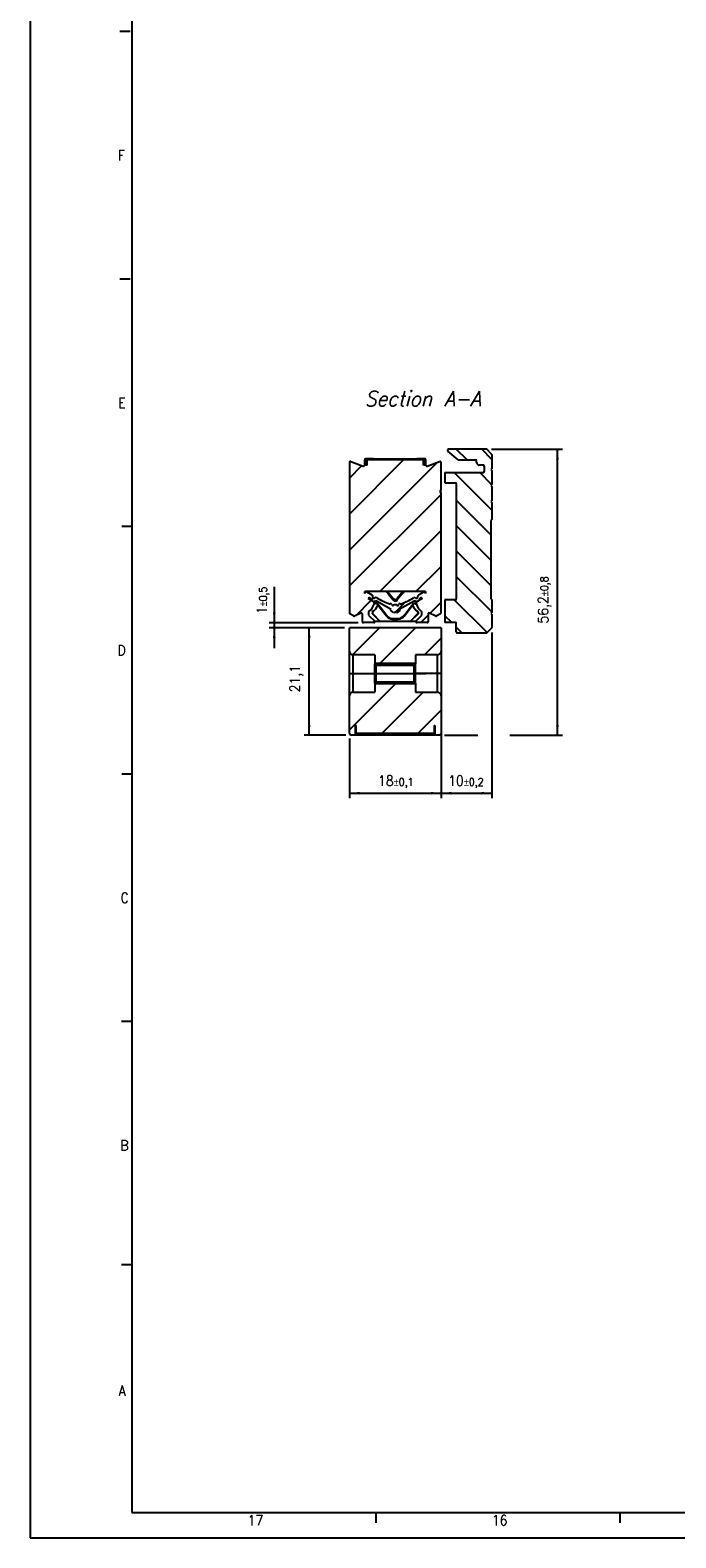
# Model space of a CAD drawing. Header units: millimetres. Extents: x -746 to 1106, y -92 to 517.
# Tile 1 of 55: x -746 to -619, y -92 to 204. Entities that reach past the tile are written whole.
import ezdxf

# ---------------------------------------------------------------- set-up
doc = ezdxf.new("R2010")
doc.units = ezdxf.units.MM
doc.linetypes.add('DOT_CENTER', pattern=[14, 12, -1, 0, -1])
doc.layers.add('1', color=7, linetype='Continuous')
doc.styles.add('CONVERTER_11', font='txt.shx', dxfattribs={"width": 0.9, "oblique": 15})
doc.styles.add('CONVERTER_12', font='txt.shx', dxfattribs={"width": 0.9})
doc.dimstyles.new('ME10_DIM_10', dxfattribs={"dimtxt": 2, "dimasz": 2, "dimexe": 1, "dimexo": 1, "dimgap": 1, "dimtad": 1, "dimdsep": 46, "dimtxsty": 'CONVERTER_12', "dimsah": 1, "dimcen": 0.09, "dimclrd": 2, "dimclre": 2, "dimclrt": 2, "dimadec": 0, "dimazin": 0, "dimtol": 1, "dimtp": 0.1, "dimtm": 0.1, "dimtfac": 0.75, "dimtdec": 0, "dimtix": 1, "dimtmove": 0, "dimatfit": 3, "dimfxl": 1, "dimtolj": 1, "dimtzin": 0, "dimarcsym": 0})
doc.dimstyles.new('ME10_DIM_11', dxfattribs={"dimtxt": 2, "dimasz": 2, "dimexe": 1, "dimexo": 1, "dimgap": 1, "dimtad": 1, "dimdsep": 46, "dimtxsty": 'CONVERTER_12', "dimsah": 1, "dimcen": 0.09, "dimclrd": 2, "dimclre": 2, "dimclrt": 2, "dimadec": 0, "dimazin": 0, "dimtol": 1, "dimtp": 0.2, "dimtm": 0.2, "dimtfac": 0.75, "dimtdec": 0, "dimtix": 1, "dimtmove": 0, "dimatfit": 3, "dimfxl": 1, "dimtolj": 1, "dimtzin": 0, "dimarcsym": 0})
doc.dimstyles.new('ME10_DIM_12', dxfattribs={"dimtxt": 2, "dimasz": 2, "dimexe": 1, "dimexo": 1, "dimgap": 1, "dimtad": 1, "dimdsep": 46, "dimtxsty": 'CONVERTER_12', "dimsah": 1, "dimcen": 0.09, "dimclrd": 2, "dimclre": 2, "dimclrt": 2, "dimadec": 0, "dimazin": 0, "dimtol": 1, "dimtp": 0.8, "dimtm": 0.8, "dimtfac": 0.75, "dimtdec": 0, "dimtix": 1, "dimtmove": 0, "dimatfit": 3, "dimfxl": 1, "dimtolj": 1, "dimtzin": 0, "dimarcsym": 0})
doc.dimstyles.new('ME10_DIM_13', dxfattribs={"dimtxt": 2, "dimasz": 2, "dimexe": 1, "dimexo": 1, "dimgap": 1, "dimtad": 1, "dimdsep": 46, "dimtxsty": 'CONVERTER_12', "dimsah": 1, "dimcen": 0.09, "dimclrd": 2, "dimclre": 2, "dimclrt": 2, "dimadec": 0, "dimazin": 0, "dimtfac": 1, "dimtdec": 4, "dimtix": 1, "dimtmove": 0, "dimatfit": 3, "dimfxl": 1, "dimtolj": 1, "dimtzin": 0, "dimarcsym": 0})
doc.dimstyles.new('ME10_DIM_14', dxfattribs={"dimtxt": 2, "dimasz": 2, "dimexe": 1, "dimexo": 1, "dimgap": 1, "dimtad": 1, "dimdsep": 46, "dimtxsty": 'CONVERTER_12', "dimsah": 1, "dimcen": 0.09, "dimclrd": 2, "dimclre": 2, "dimclrt": 2, "dimadec": 0, "dimazin": 0, "dimtol": 1, "dimtp": 0.5, "dimtm": 0.5, "dimtfac": 0.75, "dimtdec": 0, "dimtix": 1, "dimtmove": 0, "dimatfit": 3, "dimfxl": 1, "dimtolj": 1, "dimtzin": 0, "dimarcsym": 0})
pattern_1 = [(45, (0, 0), (-3.535534, 3.535534), [])]

# ---------------------------------------------------------------- blocks, each defined once
blk = doc.blocks.new('CABEZA_ROSCADA_REGLA_SV2-T__1', base_point=(-682.85, 65.65))
at = {"linetype": 'Continuous'}
h = blk.add_hatch(dxfattribs=at)
h.set_pattern_fill('_USER', color=3, scale=5, angle=45, pattern_type=0)
h.set_pattern_definition(pattern_1)
edge = h.paths.add_edge_path()
edge.add_line((-665.6, 81.4), (-669.85, 81.4))
edge.add_line((-669.85, 81.4), (-669.85, 79.65))
edge.add_line((-669.85, 79.65), (-670.1, 79.4))
edge.add_line((-670.1, 79.4), (-677.6, 79.4))
edge.add_line((-677.6, 79.4), (-677.85, 79.65))
edge.add_line((-677.85, 79.65), (-677.85, 81.4))
edge.add_line((-677.85, 81.4), (-682.1, 81.4))
edge.add_arc((-682.1, 82.15), 0.75, 180, 270, ccw=False)
edge.add_line((-682.85, 82.15), (-682.85, 86.75))
edge.add_line((-682.85, 86.75), (-664.85, 86.75))
edge.add_line((-664.85, 86.75), (-664.85, 82.15))
edge.add_arc((-665.6, 82.15), 0.75, 270, 360, ccw=False)
h = blk.add_hatch(dxfattribs=at)
h.set_pattern_fill('_USER', color=3, scale=5, angle=45, pattern_type=0)
h.set_pattern_definition(pattern_1)
edge = h.paths.add_edge_path()
edge.add_line((-664.85, 73.35), (-664.85, 65.95))
edge.add_line((-664.85, 65.95), (-665.15, 65.65))
edge.add_line((-665.15, 65.65), (-666.05, 65.65))
edge.add_line((-666.05, 65.65), (-666.05, 67.55))
edge.add_line((-666.05, 67.55), (-666.2, 67.55))
edge.add_line((-666.2, 67.55), (-666.2, 66.05))
edge.add_line((-666.2, 66.05), (-681.5, 66.05))
edge.add_line((-681.5, 66.05), (-681.5, 67.55))
edge.add_line((-681.5, 67.55), (-681.65, 67.55))
edge.add_line((-681.65, 67.55), (-681.65, 65.65))
edge.add_line((-681.65, 65.65), (-682.55, 65.65))
edge.add_line((-682.55, 65.65), (-682.85, 65.95))
edge.add_line((-682.85, 65.95), (-682.85, 73.35))
edge.add_arc((-682.1, 73.35), 0.75, 90, 180, ccw=False)
edge.add_line((-682.1, 74.1), (-677.85, 74.1))
edge.add_line((-677.85, 74.1), (-677.85, 75.85))
edge.add_line((-677.85, 75.85), (-677.6, 76.1))
edge.add_line((-677.6, 76.1), (-670.1, 76.1))
edge.add_line((-670.1, 76.1), (-669.85, 75.85))
edge.add_line((-669.85, 75.85), (-669.85, 74.1))
edge.add_line((-669.85, 74.1), (-665.6, 74.1))
edge.add_arc((-665.6, 73.35), 0.75, 0, 90, ccw=False)
at = {"color": 7, "linetype": 'Continuous'}
for p, q in [((-682.85, 82.15), (-682.85, 86.75)), ((-664.85, 86.75), (-682.85, 86.75)), ((-664.85, 86.75), (-664.85, 82.15)), ((-682.85, 77.75), (-682.85, 82.15)), ((-677.85, 81.4), (-682.1, 81.4)), ((-677.85, 81.4), (-677.85, 79.65)), ((-669.85, 81.4), (-669.85, 79.65)), ((-665.6, 81.4), (-669.85, 81.4)), ((-664.85, 82.15), (-664.85, 77.75)), ((-682.85, 77.75), (-682.1, 77.75)), ((-682.85, 73.35), (-682.85, 77.75)), ((-682.1, 77.75), (-677.85, 77.75)), ((-677.6, 79.4), (-677.85, 79.65)), ((-677.85, 77.75), (-677.85, 79.65)), ((-677.85, 75.85), (-677.85, 77.75)), ((-677.6, 76.1), (-677.6, 79.4)), ((-677.6, 79.4), (-670.1, 79.4)), ((-670.1, 79.4), (-669.85, 79.65)), ((-670.1, 76.1), (-670.1, 79.4)), ((-669.85, 77.75), (-669.85, 79.65)), ((-665.6, 77.75), (-669.85, 77.75)), ((-669.85, 75.85), (-669.85, 77.75)), ((-664.85, 77.75), (-665.6, 77.75)), ((-664.85, 77.75), (-664.85, 73.35)), ((-677.6, 76.1), (-677.85, 75.85)), ((-677.85, 75.85), (-677.85, 74.1)), ((-677.6, 76.1), (-670.1, 76.1)), ((-670.1, 76.1), (-669.85, 75.85)), ((-669.85, 75.85), (-669.85, 74.1)), ((-682.85, 65.95), (-682.85, 73.35)), ((-682.1, 74.1), (-677.85, 74.1)), ((-669.85, 74.1), (-665.6, 74.1)), ((-664.85, 73.35), (-664.85, 65.95)), ((-682.85, 65.95), (-682.55, 65.65)), ((-681.65, 65.65), (-682.55, 65.65)), ((-681.65, 65.65), (-681.65, 67.55)), ((-681.65, 67.55), (-681.5, 67.55)), ((-666.05, 65.65), (-681.65, 65.65)), ((-681.5, 66.05), (-681.5, 67.55)), ((-681.5, 66.05), (-666.2, 66.05)), ((-666.2, 67.55), (-666.2, 66.05)), ((-666.2, 67.55), (-666.05, 67.55)), ((-666.05, 67.55), (-666.05, 65.65)), ((-665.15, 65.65), (-666.05, 65.65)), ((-665.15, 65.65), (-664.85, 65.95))]:
    blk.add_line(p, q, dxfattribs=at)
at = {"color": 3, "linetype": 'Continuous'}
for p, q in [((-682.1, 77.75), (-682.1, 81.4)), ((-665.6, 81.4), (-665.6, 77.75)), ((-682.1, 74.1), (-682.1, 77.75)), ((-665.6, 77.75), (-665.6, 74.1))]:
    blk.add_line(p, q, dxfattribs=at)
at = {"color": 7, "linetype": 'Continuous'}
for centre, start, end in [((-682.1, 82.15), 180, 270), ((-665.6, 82.15), 270, 0), ((-682.1, 73.35), 90, 180), ((-665.6, 73.35), 0, 90)]:
    blk.add_arc(centre, 0.75, start, end, dxfattribs=at)
at = {"layer": '1', "color": 2, "linetype": 'DOT_CENTER'}
blk.add_line((-679.85, 77.75), (-667.85, 77.75), dxfattribs=at)
at = {"layer": '1', "color": 30, "linetype": 'Continuous'}
for p, q in [((-669.85, 79.75), (-677.85, 79.75)), ((-669.85, 75.75), (-677.85, 75.75))]:
    blk.add_line(p, q, dxfattribs=at)
blk = doc.blocks.new('SOPORTE_SV2-T__2', base_point=(-664.1, 85.75))
at = {"linetype": 'Continuous'}
h = blk.add_hatch(dxfattribs=at)
h.set_pattern_fill('_USER', color=3, scale=3.535534, angle=-45, pattern_type=0)
h.set_pattern_definition([(-45, (0, 0), (2.5, 2.5), [])])
edge = h.paths.add_edge_path()
edge.add_line((-655.05, 107.85), (-655.05, 92.45))
edge.add_line((-655.05, 92.45), (-654.85, 92.25))
edge.add_line((-654.85, 92.25), (-654.85, 89.75))
edge.add_line((-654.85, 89.75), (-655.05, 89.55))
edge.add_line((-655.05, 89.55), (-654.85, 89.35))
edge.add_line((-654.85, 89.35), (-654.85, 86.83))
edge.add_arc((-655.05, 86.83), 0.2, 315, 360, ccw=False)
edge.add_line((-654.91, 86.69), (-655.79, 85.81))
edge.add_arc((-655.93, 85.95), 0.2, 270, 315, ccw=False)
edge.add_line((-655.93, 85.75), (-661.65, 85.75))
edge.add_arc((-661.65, 85.95), 0.2, 180, 270, ccw=False)
edge.add_line((-661.85, 85.95), (-661.85, 87.55))
edge.add_arc((-662.05, 87.55), 0.2, 0, 90)
edge.add_line((-662.05, 87.75), (-664.1, 87.75))
edge.add_line((-664.1, 87.75), (-664.1, 92.25))
edge.add_line((-664.1, 92.25), (-662.05, 92.25))
edge.add_arc((-662.05, 92.45), 0.2, 270, 360)
edge.add_line((-661.85, 92.45), (-661.85, 115.05))
edge.add_arc((-662.05, 115.05), 0.2, 0, 90)
edge.add_line((-662.05, 115.25), (-664.1, 115.25))
edge.add_line((-664.1, 115.25), (-664.1, 117.25))
edge.add_line((-664.1, 117.25), (-656.55, 117.25))
edge.add_arc((-656.55, 117.45), 0.2, 270, 360)
edge.add_line((-656.35, 117.45), (-656.35, 118.55))
edge.add_arc((-656.55, 118.55), 0.2, 0, 90)
edge.add_line((-656.55, 118.75), (-657.2, 118.75))
edge.add_line((-657.2, 118.75), (-657.35, 118.75))
edge.add_arc((-657.35, 119.25), 0.5, 180, 270, ccw=False)
edge.add_line((-657.85, 119.25), (-657.85, 119.55))
edge.add_arc((-658.05, 119.55), 0.2, 0, 90)
edge.add_line((-658.05, 119.75), (-660.5, 119.75))
edge.add_line((-660.5, 119.75), (-661.37, 119.75))
edge.add_arc((-661.37, 119.95), 0.2, 230, 270, ccw=False)
edge.add_line((-661.5, 119.79), (-663.53, 121.49))
edge.add_arc((-663.4, 121.65), 0.2, 90, 230, ccw=False)
edge.add_line((-663.4, 121.85), (-655.93, 121.85))
edge.add_arc((-655.93, 121.65), 0.2, 45, 90, ccw=False)
edge.add_line((-655.79, 121.79), (-654.91, 120.91))
edge.add_arc((-655.05, 120.76), 0.2, 0, 45, ccw=False)
edge.add_line((-654.85, 120.76), (-654.85, 118.05))
edge.add_line((-654.85, 118.05), (-655.05, 117.85))
edge.add_line((-655.05, 117.85), (-654.85, 117.65))
edge.add_line((-654.85, 117.65), (-654.85, 114.9))
edge.add_line((-654.85, 114.9), (-655.05, 114.7))
edge.add_line((-655.05, 114.7), (-654.85, 114.5))
edge.add_line((-654.85, 114.5), (-654.85, 111.75))
edge.add_line((-654.85, 111.75), (-655.05, 111.55))
edge.add_line((-655.05, 111.55), (-654.85, 111.35))
edge.add_line((-654.85, 111.35), (-654.85, 108.05))
edge.add_line((-654.85, 108.05), (-655.05, 107.85))
at = {"color": 7, "linetype": 'Continuous'}
for p, q in [((-655.93, 121.85), (-663.4, 121.85)), ((-654.91, 120.91), (-655.79, 121.79)), ((-661.5, 119.79), (-663.53, 121.49)), ((-661.37, 119.75), (-660.5, 119.75)), ((-660.5, 119.75), (-658.05, 119.75)), ((-657.85, 119.25), (-657.85, 119.55)), ((-657.2, 118.75), (-657.35, 118.75)), ((-656.55, 118.75), (-657.2, 118.75)), ((-654.85, 120.76), (-654.85, 118.05)), ((-664.1, 117.25), (-656.55, 117.25)), ((-664.1, 117.25), (-664.1, 115.25)), ((-656.35, 118.55), (-656.35, 117.45)), ((-654.85, 118.05), (-655.05, 117.85)), ((-655.05, 117.85), (-654.85, 117.65)), ((-654.85, 117.65), (-654.85, 114.9)), ((-664.1, 115.25), (-662.05, 115.25)), ((-661.85, 115.05), (-661.85, 92.45)), ((-654.85, 114.9), (-655.05, 114.7)), ((-655.05, 114.7), (-654.85, 114.5)), ((-654.85, 114.5), (-654.85, 111.75)), ((-654.85, 111.75), (-655.05, 111.55)), ((-655.05, 111.55), (-654.85, 111.35)), ((-654.85, 111.35), (-654.85, 108.05)), ((-654.85, 108.05), (-655.05, 107.85)), ((-655.05, 107.85), (-655.05, 92.45)), ((-664.1, 92.25), (-664.1, 87.75)), ((-662.05, 92.25), (-664.1, 92.25)), ((-655.05, 92.45), (-654.85, 92.25)), ((-654.85, 92.25), (-654.85, 89.75)), ((-654.85, 89.75), (-655.05, 89.55)), ((-655.05, 89.55), (-654.85, 89.35)), ((-654.85, 89.35), (-654.85, 86.83)), ((-662.05, 87.75), (-664.1, 87.75)), ((-661.85, 85.95), (-661.85, 87.55)), ((-655.79, 85.81), (-654.91, 86.69)), ((-661.65, 85.75), (-655.93, 85.75))]:
    blk.add_line(p, q, dxfattribs=at)
for centre, radius, start, end in [((-663.4, 121.65), 0.2, 90, 230), ((-655.93, 121.65), 0.2, 45, 90), ((-661.37, 119.95), 0.2, 230, 270), ((-658.05, 119.55), 0.2, 0, 90), ((-657.35, 119.25), 0.5, 180, 270), ((-656.55, 118.55), 0.2, 0, 90), ((-655.05, 120.76), 0.2, 0, 45), ((-656.55, 117.45), 0.2, 270, 0), ((-662.05, 115.05), 0.2, 0, 90), ((-662.05, 92.45), 0.2, 270, 0), ((-662.05, 87.55), 0.2, 0, 90), ((-655.05, 86.83), 0.2, 315, 360), ((-661.65, 85.95), 0.2, 180, 270), ((-655.93, 85.95), 0.2, 270, 315)]:
    blk.add_arc(centre, radius, start, end, dxfattribs=at)
blk = doc.blocks.new('REGLA_SV2-720-T__3', base_point=(-682.85, 87.75))
at = {"linetype": 'Continuous'}
h = blk.add_hatch(dxfattribs=at)
h.set_pattern_fill('_USER', color=3, scale=5, angle=45, pattern_type=0)
h.set_pattern_definition(pattern_1)
edge = h.paths.add_edge_path()
edge.add_arc((-680.05, 118.74), 0.2, 250, 360)
edge.add_line((-679.85, 118.74), (-679.85, 118.75))
edge.add_line((-679.85, 118.75), (-679.6, 118.75))
edge.add_line((-679.6, 118.75), (-679.39, 118.75))
edge.add_line((-679.39, 118.75), (-679.39, 119.75))
edge.add_line((-679.39, 119.75), (-668.31, 119.75))
edge.add_line((-668.31, 119.75), (-668.31, 118.75))
edge.add_line((-668.31, 118.75), (-668.1, 118.75))
edge.add_line((-668.1, 118.75), (-667.85, 118.75))
edge.add_line((-667.85, 118.75), (-667.85, 118.74))
edge.add_arc((-667.65, 118.74), 0.2, 180, 290)
edge.add_line((-667.58, 118.55), (-665.12, 119.45))
edge.add_arc((-665.05, 119.26), 0.2, 0, 110, ccw=False)
edge.add_line((-664.85, 119.26), (-664.85, 113.75))
edge.add_arc((-664.85, 113.55), 0.2, 90, 270)
edge.add_line((-664.85, 113.35), (-664.85, 89.65))
edge.add_arc((-665.05, 89.65), 0.2, 300, 360, ccw=False)
edge.add_line((-664.95, 89.48), (-665.67, 89.06))
edge.add_arc((-665.77, 89.24), 0.2, 245, 300, ccw=False)
edge.add_line((-665.85, 89.05), (-667.11, 89.64))
edge.add_arc((-667.19, 89.46), 0.2, 65, 180)
edge.add_line((-667.39, 89.46), (-667.39, 87.95))
edge.add_arc((-667.59, 87.95), 0.2, 270, 360, ccw=False)
edge.add_line((-667.59, 87.75), (-669.62, 87.75))
edge.add_arc((-669.62, 87.95), 0.2, 180, 270, ccw=False)
edge.add_arc((-669.62, 87.95), 0.2, 135, 180, ccw=False)
edge.add_line((-669.76, 88.09), (-668.66, 89.19))
edge.add_arc((-668.8, 89.34), 0.2, 315, 360)
edge.add_line((-668.6, 89.34), (-668.6, 89.8))
edge.add_arc((-668.8, 89.8), 0.2, 0, 54.864)
edge.add_arc((-667.19, 92.09), 2.6, 195.2344, 234.864, ccw=False)
edge.add_arc((-667.19, 92.09), 2.6, 190.6035, 195.2344, ccw=False)
edge.add_arc((-669.55, 91.64), 0.2, 118, 190.6035, ccw=False)
edge.add_line((-669.64, 91.82), (-668.53, 92.41))
edge.add_line((-668.53, 92.41), (-668.57, 92.51))
edge.add_arc((-668.77, 92.43), 0.213, 20, 120)
edge.add_line((-668.87, 92.62), (-668.94, 92.58))
edge.add_arc((-668.84, 92.39), 0.213, 120, 186.3865)
edge.add_arc((-669.33, 92.34), 0.284, -60, 6.3865, ccw=False)
edge.add_line((-669.19, 92.09), (-669.31, 92.02))
edge.add_arc((-669.66, 92.64), 0.709, 244.9062, 300, ccw=False)
edge.add_arc((-670.05, 91.8), 0.213, 64.9062, 120)
edge.add_line((-670.16, 91.99), (-673.05, 90.32))
edge.add_line((-673.05, 90.32), (-672.9, 90.23))
edge.add_line((-672.9, 90.23), (-673.56, 89.69))
edge.add_line((-673.56, 89.69), (-673.85, 89.86))
edge.add_line((-673.85, 89.86), (-674.14, 89.69))
edge.add_line((-674.14, 89.69), (-674.8, 90.23))
edge.add_line((-674.8, 90.23), (-674.65, 90.32))
edge.add_line((-674.65, 90.32), (-677.54, 91.99))
edge.add_arc((-677.65, 91.8), 0.213, 60, 115.0938)
edge.add_arc((-678.04, 92.64), 0.709, 240, 295.0938, ccw=False)
edge.add_line((-678.39, 92.02), (-678.51, 92.09))
edge.add_arc((-678.37, 92.34), 0.284, 173.6135, 240, ccw=False)
edge.add_arc((-678.86, 92.39), 0.213, 353.6135, 420)
edge.add_line((-678.76, 92.58), (-678.83, 92.62))
edge.add_arc((-678.93, 92.43), 0.213, 60, 160)
edge.add_line((-679.13, 92.51), (-679.17, 92.41))
edge.add_line((-679.17, 92.41), (-678.06, 91.82))
edge.add_arc((-678.15, 91.64), 0.2, -10.6035, 62, ccw=False)
edge.add_arc((-680.51, 92.09), 2.6, 344.7656, 349.3965, ccw=False)
edge.add_arc((-680.51, 92.09), 2.6, 305.136, 344.7656, ccw=False)
edge.add_arc((-678.9, 89.8), 0.2, 125.136, 180)
edge.add_line((-679.1, 89.8), (-679.1, 89.34))
edge.add_arc((-678.9, 89.34), 0.2, 180, 225)
edge.add_line((-679.04, 89.19), (-677.94, 88.09))
edge.add_arc((-678.08, 87.95), 0.2, 0, 45, ccw=False)
edge.add_arc((-678.08, 87.95), 0.2, 270, 360, ccw=False)
edge.add_line((-678.08, 87.75), (-680.11, 87.75))
edge.add_arc((-680.11, 87.95), 0.2, 180, 270, ccw=False)
edge.add_line((-680.31, 87.95), (-680.31, 89.46))
edge.add_arc((-680.51, 89.46), 0.2, 0, 115)
edge.add_line((-680.59, 89.64), (-681.85, 89.05))
edge.add_arc((-681.93, 89.24), 0.2, 240, 295, ccw=False)
edge.add_line((-682.03, 89.06), (-682.75, 89.48))
edge.add_arc((-682.65, 89.65), 0.2, 180, 240, ccw=False)
edge.add_line((-682.85, 89.65), (-682.85, 119.26))
edge.add_arc((-682.65, 119.26), 0.2, 70, 180, ccw=False)
edge.add_line((-682.58, 119.45), (-680.12, 118.55))
edge = h.paths.add_edge_path(flags=16)
edge.add_arc((-679.55, 93.6), 0.213, 60, 166.5363)
edge.add_line((-679.76, 93.65), (-679.8, 93.46))
edge.add_line((-679.8, 93.46), (-679.8, 93.86))
edge.add_line((-679.8, 93.86), (-675.35, 93.86))
edge.add_line((-675.35, 93.86), (-672.35, 93.86))
edge.add_line((-672.35, 93.86), (-667.9, 93.86))
edge.add_line((-667.9, 93.86), (-667.9, 93.46))
edge.add_line((-667.9, 93.46), (-667.94, 93.65))
edge.add_arc((-668.15, 93.6), 0.213, 13.4637, 120)
edge.add_line((-668.26, 93.79), (-669.25, 93.22))
edge.add_arc((-669.03, 92.85), 0.426, 120, 189.5572)
edge.add_arc((-669.65, 92.75), 0.203, -129.0184, 9.5572, ccw=False)
edge.add_arc((-670.05, 92.26), 0.426, 50.9816, 121.1654)
edge.add_arc((-677.64, 104.81), 14.25, 290.2931, 301.1654, ccw=False)
edge.add_arc((-672.77, 91.65), 0.213, 241.2506, 290.2931, ccw=False)
edge.add_arc((-672.98, 91.28), 0.206, 61.2506, 171.3846)
edge.add_arc((-673.38, 91.34), 0.206, 227.7397, 351.3846, ccw=False)
edge.add_arc((-673.73, 90.97), 0.305, 47.7397, 114.0902)
edge.add_arc((-673.97, 90.97), 0.305, 65.9098, 132.2603)
edge.add_arc((-674.32, 91.34), 0.206, 188.6154, 312.2603, ccw=False)
edge.add_arc((-674.72, 91.28), 0.206, 8.6154, 118.7494)
edge.add_arc((-674.93, 91.65), 0.213, 249.7069, 298.7494, ccw=False)
edge.add_arc((-670.06, 104.81), 14.25, 238.8346, 249.7069, ccw=False)
edge.add_arc((-677.65, 92.26), 0.426, 58.8346, 129.0184)
edge.add_arc((-678.05, 92.75), 0.203, 170.4428, 309.0184, ccw=False)
edge.add_arc((-678.67, 92.85), 0.426, 350.4428, 420)
edge.add_line((-678.45, 93.22), (-679.44, 93.79))
at = {"color": 7, "linetype": 'Continuous'}
for p, q in [((-682.85, 119.26), (-682.85, 89.65)), ((-682.58, 119.45), (-680.12, 118.55)), ((-679.85, 118.75), (-679.85, 119.75)), ((-679.6, 118.75), (-679.85, 118.75)), ((-679.85, 118.74), (-679.85, 118.75)), ((-678.1, 119.95), (-679.65, 119.95)), ((-679.6, 119.75), (-679.39, 119.75)), ((-679.6, 118.75), (-679.6, 119.75)), ((-679.39, 118.75), (-679.6, 118.75)), ((-679.39, 118.75), (-679.39, 119.75)), ((-668.31, 119.75), (-679.39, 119.75)), ((-678.1, 119.95), (-669.6, 119.95)), ((-668.05, 119.95), (-669.6, 119.95)), ((-668.31, 119.75), (-668.1, 119.75)), ((-668.31, 118.75), (-668.31, 119.75)), ((-668.1, 118.75), (-668.31, 118.75)), ((-668.1, 118.75), (-668.1, 119.75)), ((-667.85, 118.75), (-668.1, 118.75)), ((-667.85, 118.75), (-667.85, 119.75)), ((-667.85, 118.74), (-667.85, 118.75)), ((-667.58, 118.55), (-665.12, 119.45)), ((-664.85, 113.75), (-664.85, 119.26)), ((-664.85, 89.65), (-664.85, 113.35)), ((-679.8, 93.46), (-679.8, 93.86)), ((-675.35, 93.86), (-679.8, 93.86)), ((-679.8, 93.46), (-679.76, 93.65)), ((-679.44, 93.79), (-678.45, 93.22)), ((-679.13, 92.51), (-679.17, 92.41)), ((-678.06, 91.82), (-679.17, 92.41)), ((-678.76, 92.58), (-678.83, 92.62)), ((-678.39, 92.02), (-678.51, 92.09)), ((-674.65, 90.32), (-677.54, 91.99)), ((-675.35, 93.86), (-675.1, 93.58)), ((-672.35, 93.86), (-675.35, 93.86)), ((-675.16, 93.38), (-674.24, 92.21)), ((-675.1, 93.58), (-674.24, 92.48)), ((-672.6, 93.58), (-673.46, 92.48)), ((-672.54, 93.38), (-673.46, 92.21)), ((-670.16, 91.99), (-673.05, 90.32)), ((-672.35, 93.86), (-672.6, 93.58)), ((-667.9, 93.86), (-672.35, 93.86)), ((-668.53, 92.41), (-669.64, 91.82)), ((-669.19, 92.09), (-669.31, 92.02)), ((-669.25, 93.22), (-668.26, 93.79)), ((-668.87, 92.62), (-668.94, 92.58)), ((-668.53, 92.41), (-668.57, 92.51)), ((-667.94, 93.65), (-667.9, 93.46)), ((-667.9, 93.86), (-667.9, 93.46)), ((-682.03, 89.06), (-682.75, 89.48)), ((-680.59, 89.64), (-681.85, 89.05)), ((-680.31, 87.95), (-680.31, 89.46)), ((-679.1, 89.8), (-679.1, 89.34)), ((-679.04, 89.19), (-677.94, 88.09)), ((-678.35, 89.89), (-678.35, 89.5)), ((-678.35, 89.5), (-678.3, 89.52)), ((-678.35, 89.5), (-676.8, 87.95)), ((-678.3, 89.92), (-678.3, 89.52)), ((-678.3, 89.52), (-676.78, 88)), ((-677.51, 91.58), (-678, 91.4)), ((-677.49, 91.63), (-677.99, 91.45)), ((-677.49, 91.63), (-677.51, 91.58)), ((-677.24, 91.24), (-677.51, 91.58)), ((-675.53, 89.12), (-677.49, 91.63)), ((-675.58, 89.03), (-677.26, 91.18)), ((-674.8, 90.23), (-674.65, 90.32)), ((-674.14, 89.69), (-674.8, 90.23)), ((-673.85, 89.86), (-674.14, 89.69)), ((-673.56, 89.69), (-673.85, 89.86)), ((-672.9, 90.23), (-673.56, 89.69)), ((-673.05, 90.32), (-672.9, 90.23)), ((-672.17, 89.12), (-670.21, 91.63)), ((-672.12, 89.03), (-670.44, 91.18)), ((-669.4, 89.52), (-670.92, 88)), ((-669.35, 89.5), (-670.9, 87.95)), ((-670.46, 91.24), (-670.19, 91.58)), ((-670.21, 91.63), (-669.71, 91.45)), ((-670.21, 91.63), (-670.19, 91.58)), ((-670.19, 91.58), (-669.7, 91.4)), ((-669.76, 88.09), (-668.66, 89.19)), ((-669.4, 89.92), (-669.4, 89.52)), ((-669.35, 89.5), (-669.4, 89.52)), ((-669.35, 89.89), (-669.35, 89.5)), ((-668.6, 89.34), (-668.6, 89.8)), ((-667.39, 89.46), (-667.39, 87.95)), ((-665.85, 89.05), (-667.11, 89.64)), ((-664.95, 89.48), (-665.67, 89.06)), ((-678.08, 87.75), (-680.11, 87.75)), ((-676.8, 87.95), (-677.88, 87.95)), ((-676.8, 87.95), (-676.78, 88)), ((-670.9, 87.95), (-676.8, 87.95)), ((-670.92, 88), (-676.78, 88)), ((-674.39, 88.45), (-673.31, 88.45)), ((-674.35, 88.55), (-673.35, 88.55)), ((-670.9, 87.95), (-670.92, 88)), ((-669.82, 87.95), (-670.9, 87.95)), ((-667.59, 87.75), (-669.62, 87.75))]:
    blk.add_line(p, q, dxfattribs=at)
at = {"color": 3, "linetype": 'Continuous'}
for p, q in [((-678.1, 119.75), (-678.1, 119.95)), ((-669.6, 119.75), (-669.6, 119.95)), ((-675.16, 93.38), (-675.1, 93.58)), ((-674.24, 92.21), (-674.24, 92.48)), ((-673.46, 92.21), (-673.46, 92.48)), ((-672.54, 93.38), (-672.6, 93.58)), ((-675.53, 89.12), (-675.58, 89.03)), ((-672.17, 89.12), (-672.12, 89.03)), ((-674.35, 88.55), (-674.39, 88.45)), ((-673.35, 88.55), (-673.31, 88.45))]:
    blk.add_line(p, q, dxfattribs=at)
at = {"color": 7, "linetype": 'Continuous'}
for centre, radius, start, end in [((-682.65, 119.26), 0.2, 70, 180), ((-680.05, 118.74), 0.2, 250, 0), ((-679.65, 119.75), 0.2, 90, 180), ((-668.05, 119.75), 0.2, 360, 90), ((-667.65, 118.74), 0.2, 180, 290), ((-665.05, 119.26), 0.2, 0, 110), ((-664.85, 113.55), 0.2, 90, 270), ((-679.55, 93.6), 0.213, 60, 166.5363), ((-678.93, 92.43), 0.213, 60, 160), ((-678.86, 92.39), 0.213, 353.6135, 60), ((-678.37, 92.34), 0.284, 173.6135, 240), ((-678.67, 92.85), 0.426, 350.4428, 60), ((-678.04, 92.64), 0.709, 240, 295.0938), ((-678.05, 92.75), 0.203, 170.4428, 309.0184), ((-677.65, 92.26), 0.426, 58.8346, 129.0184), ((-677.65, 91.8), 0.213, 60, 115.0938), ((-670.06, 104.81), 14.25, 238.8346, 249.7069), ((-677.52, 91.53), 3, 38, 50.9129), ((-673.85, 92.79), 0.5, 218, 322), ((-673.85, 92.52), 0.5, 218, 322), ((-677.64, 104.81), 14.25, 290.2931, 301.1654), ((-670.18, 91.53), 3, 129.0871, 142), ((-670.05, 92.26), 0.426, 50.9816, 121.1654), ((-670.05, 91.8), 0.213, 64.9062, 120), ((-669.66, 92.64), 0.709, 244.9062, 300), ((-669.65, 92.75), 0.203, 230.9816, 9.5572), ((-669.03, 92.85), 0.426, 120, 189.5572), ((-669.33, 92.34), 0.284, 300, 6.3865), ((-668.84, 92.39), 0.213, 120, 186.3865), ((-668.77, 92.43), 0.213, 20, 120), ((-668.15, 93.6), 0.213, 13.4637, 120), ((-682.65, 89.65), 0.2, 180, 240), ((-681.93, 89.24), 0.2, 240, 295), ((-680.51, 89.46), 0.2, 0, 115), ((-678.9, 89.8), 0.2, 125.136, 180), ((-678.9, 89.34), 0.2, 180, 225), ((-680.51, 92.09), 2.6, 305.136, 344.7656), ((-679.6, 92.05), 2.5, 300, 301.3957), ((-679.6, 92.05), 2.5, 301.3957, 339.5506), ((-678.15, 91.64), 0.2, 349.3965, 62), ((-680.51, 92.09), 2.6, 344.7656, 349.3965), ((-679.6, 92.05), 2.5, 339.5506, 340.9699), ((-674.39, 89.95), 1.5, 218, 270), ((-674.35, 90.05), 1.5, 218, 270), ((-674.93, 91.65), 0.213, 249.7069, 298.7494), ((-674.72, 91.28), 0.206, 8.6154, 118.7494), ((-674.32, 91.34), 0.206, 188.6154, 312.2603), ((-673.97, 90.97), 0.305, 65.9098, 132.2603), ((-673.73, 90.97), 0.305, 47.7397, 114.0902), ((-673.38, 91.34), 0.206, 227.7397, 351.3846), ((-673.35, 90.05), 1.5, 270, 322), ((-673.31, 89.95), 1.5, 270, 322), ((-672.98, 91.28), 0.206, 61.2506, 171.3846), ((-672.77, 91.65), 0.213, 241.2506, 290.2931), ((-668.1, 92.05), 2.5, 199.0301, 200.4494), ((-668.1, 92.05), 2.5, 200.4494, 238.6043), ((-669.55, 91.64), 0.2, 118, 190.6035), ((-667.19, 92.09), 2.6, 190.6035, 195.2344), ((-667.19, 92.09), 2.6, 195.2344, 234.864), ((-668.1, 92.05), 2.5, 238.6043, 240), ((-668.8, 89.8), 0.2, 0, 54.864), ((-668.8, 89.34), 0.2, 315, 0), ((-667.19, 89.46), 0.2, 65, 180), ((-665.77, 89.24), 0.2, 245, 300), ((-665.05, 89.65), 0.2, 300, 0), ((-680.11, 87.95), 0.2, 180, 270), ((-678.08, 87.95), 0.2, 270, 360), ((-678.08, 87.95), 0.2, 360, 45), ((-669.62, 87.95), 0.2, 135, 180), ((-669.62, 87.95), 0.2, 180, 270), ((-667.59, 87.95), 0.2, 270, 0)]:
    blk.add_arc(centre, radius, start, end, dxfattribs=at)
blk = doc.blocks.new('REGLA_SV2-720-T__4', base_point=(-682.85, 65.65))
for name, p in [('SOPORTE_SV2-T__2', (-664.1, 85.75)), ('REGLA_SV2-720-T__3', (-682.85, 87.75)), ('CABEZA_ROSCADA_REGLA_SV2-T__1', (-682.85, 65.65))]:
    blk.add_blockref(name, p)
blk = doc.blocks.new('*D77')
at = {"layer": '1', "color": 2, "linetype": 'Continuous'}
for p, q in [((-682.85, 64.95), (-682.85, 53.22)), ((-664.85, 64.95), (-664.85, 53.22)), ((-682.85, 54.22), (-664.85, 54.22))]:
    blk.add_line(p, q, dxfattribs=at)
at = {"layer": '1', "color": 2}
for points in [[(-680.85, 54.48), (-680.85, 53.95), (-682.85, 54.22)], [(-666.85, 53.95), (-666.85, 54.48), (-664.85, 54.22)]]:
    blk.add_solid(points, dxfattribs=at)
at = {"layer": '1', "color": 2, "insert": (-677.24, 55.22), "char_height": 2, "attachment_point": 7, "rotation": 0.0001, "line_spacing_factor": 0.60024, "style": 'CONVERTER_12'}
blk.add_mtext('\\C2;18\\C2;\\H1.5;{\\Fgdt;`}0,1', dxfattribs=at)
blk = doc.blocks.new('*D78')
at = {"layer": '1', "color": 2, "linetype": 'Continuous'}
for p, q in [((-664.85, 85.75), (-664.85, 53.22)), ((-654.85, 85.83), (-654.85, 53.22)), ((-664.85, 54.22), (-654.85, 54.22))]:
    blk.add_line(p, q, dxfattribs=at)
at = {"layer": '1', "color": 2}
for points in [[(-662.85, 54.48), (-662.85, 53.95), (-664.85, 54.22)], [(-656.85, 53.95), (-656.85, 54.48), (-654.85, 54.22)]]:
    blk.add_solid(points, dxfattribs=at)
at = {"layer": '1', "color": 2, "insert": (-663.46, 55.22), "char_height": 2, "attachment_point": 7, "rotation": 0.0001, "line_spacing_factor": 0.60024, "style": 'CONVERTER_12'}
blk.add_mtext('\\C2;10\\C2;\\H1.5;{\\Fgdt;`}0,2', dxfattribs=at)
blk = doc.blocks.new('*D79')
at = {"layer": '1', "color": 2, "linetype": 'Continuous'}
for p, q in [((-654.93, 121.85), (-640.98, 121.85)), ((-641.98, 65.65), (-641.98, 121.85)), ((-664.15, 65.65), (-657.65, 65.65)), ((-651.33, 65.65), (-640.98, 65.65))]:
    blk.add_line(p, q, dxfattribs=at)
at = {"layer": '1', "color": 2}
for points in [[(-641.72, 119.85), (-642.24, 119.85), (-641.98, 121.85)], [(-642.24, 67.65), (-641.72, 67.65), (-641.98, 65.65)]]:
    blk.add_solid(points, dxfattribs=at)
at = {"layer": '1', "color": 2, "insert": (-643.18, 87.57), "char_height": 2, "attachment_point": 7, "rotation": 90, "line_spacing_factor": 0.60024, "style": 'CONVERTER_12'}
blk.add_mtext('\\C2;56,2\\C2;\\H1.5;{\\Fgdt;`}0,8', dxfattribs=at)
blk = doc.blocks.new('*D80')
at = {"layer": '1', "color": 2, "linetype": 'Continuous'}
for p, q in [((-683.85, 86.75), (-691.76, 86.75)), ((-690.76, 65.65), (-690.76, 86.75)), ((-683.55, 65.65), (-691.76, 65.65))]:
    blk.add_line(p, q, dxfattribs=at)
at = {"layer": '1', "color": 2}
for points in [[(-690.5, 84.75), (-691.02, 84.75), (-690.76, 86.75)], [(-691.02, 67.65), (-690.5, 67.65), (-690.76, 65.65)]]:
    blk.add_solid(points, dxfattribs=at)
at = {"layer": '1', "color": 2, "insert": (-691.96, 74.05), "char_height": 2, "attachment_point": 7, "rotation": 90, "line_spacing_factor": 0.60024, "style": 'CONVERTER_12'}
blk.add_mtext('21,1', dxfattribs=at)
blk = doc.blocks.new('*D81')
at = {"layer": '1', "color": 2, "linetype": 'Continuous'}
for p, q in [((-697.62, 94.83), (-697.62, 87.75)), ((-681.11, 87.75), (-698.62, 87.75)), ((-683.85, 86.75), (-698.62, 86.75)), ((-697.62, 87.75), (-697.62, 86.75)), ((-697.62, 86.75), (-697.62, 82.75))]:
    blk.add_line(p, q, dxfattribs=at)
at = {"layer": '1', "color": 2}
for points in [[(-697.89, 89.75), (-697.36, 89.75), (-697.62, 87.75)], [(-697.36, 84.75), (-697.89, 84.75), (-697.62, 86.75)]]:
    blk.add_solid(points, dxfattribs=at)
at = {"layer": '1', "color": 2, "insert": (-698.62, 89.41), "char_height": 2, "attachment_point": 7, "rotation": 90, "line_spacing_factor": 0.60024, "style": 'CONVERTER_12'}
blk.add_mtext('\\C2;1\\C2;\\H1.5;{\\Fgdt;`}0,5', dxfattribs=at)
blk = doc.blocks.new('_A1', base_point=(89.41, -87.22))
at = {"layer": '1', "color": 2, "linetype": 'Continuous'}
for p, q in [((-745.59, 501.78), (-745.59, -92.22)), ((-725.96, 203.98), (-727.96, 203.98)), ((-725.96, 155.32), (-727.96, 155.32)), ((-725.59, 106.65), (-727.59, 106.65)), ((-725.59, 57.98), (-727.59, 57.98)), ((-725.61, 9.32), (-727.61, 9.32)), ((-725.61, -38.55), (-727.61, -38.55)), ((-677.65, -87.26), (-677.65, -89.26)), ((-629.7, -87.26), (-629.7, -89.26)), ((-745.59, -92.22), (94.41, -92.22))]:
    blk.add_line(p, q, dxfattribs=at)
at = {"layer": '1', "color": 7, "linetype": 'Continuous'}
for p, q in [((-725.59, 496.78), (-725.59, -87.22)), ((-725.59, -87.22), (89.41, -87.22))]:
    blk.add_line(p, q, dxfattribs=at)
at = {"layer": '1', "color": 2, "char_height": 2, "attachment_point": 4, "line_spacing_factor": 1.20048, "style": 'CONVERTER_12'}
for s, insert in [('F', (-728.37, 179.65)), ('E', (-728.29, 130.98)), ('D', (-728.43, 82.32)), ('C', (-727.83, 33.65)), ('B', (-727.86, -15.02)), ('A', (-728.2, -63.28)), ('17', (-702.86, -88.76)), ('16', (-654.87, -88.76))]:
    blk.add_mtext(s, dxfattribs=dict(at, insert=insert))
blk = doc.blocks.new('A-A__5', base_point=(-668.85, 93.75))
blk.add_blockref('REGLA_SV2-720-T__4', (-682.85, 65.652))
at = {"layer": '1', "color": 7, "insert": (-668.45, 133.302), "char_height": 3, "attachment_point": 2, "line_spacing_factor": 1.20048, "style": 'CONVERTER_11'}
blk.add_mtext('Section A-A', dxfattribs=at)
at = {"layer": '1'}
for base, p1, p2, dimstyle, picture, middle in [((-641.979, 65.652), (-655.933, 121.848), (-665.15, 65.652), 'ME10_DIM_12', '*D79', (-644.079, 92.728)), ((-697.625, 87.752), (-682.85, 86.752), (-680.108, 87.752), 'ME10_DIM_14', '*D81', (-699.625, 92.12)), ((-690.76, 65.652), (-682.85, 86.752), (-682.55, 65.652), 'ME10_DIM_13', '*D80', (-692.86, 76.202))]:
    dim = blk.add_linear_dim(base=base, p1=p1, p2=p2, angle=90, dimstyle=dimstyle, dxfattribs=at)
    dim.commit()
    dim.dimension.update_dxf_attribs({"geometry": picture, "text_midpoint": middle, "text_rotation": 90})
for base, p1, p2, dimstyle, picture, middle in [((-664.85, 54.217), (-654.85, 86.83), (-664.85, 86.752), 'ME10_DIM_11', '*D78', (-659.85, 56.217)), ((-682.85, 54.217), (-664.85, 65.952), (-682.85, 65.952), 'ME10_DIM_10', '*D77', (-673.85, 56.217))]:
    dim = blk.add_linear_dim(base=base, p1=p1, p2=p2, dimstyle=dimstyle, dxfattribs=at)
    dim.commit()
    dim.dimension.update_dxf_attribs({"geometry": picture, "text_midpoint": middle, "text_rotation": 0.00014})

msp = doc.modelspace()

# ---------------------------------------------------------------- block references
for name, p in [('_A1', (89.41, -87.22)), ('A-A__5', (-668.85, 93.75))]:
    msp.add_blockref(name, p)

doc.saveas('drawing.dxf')
